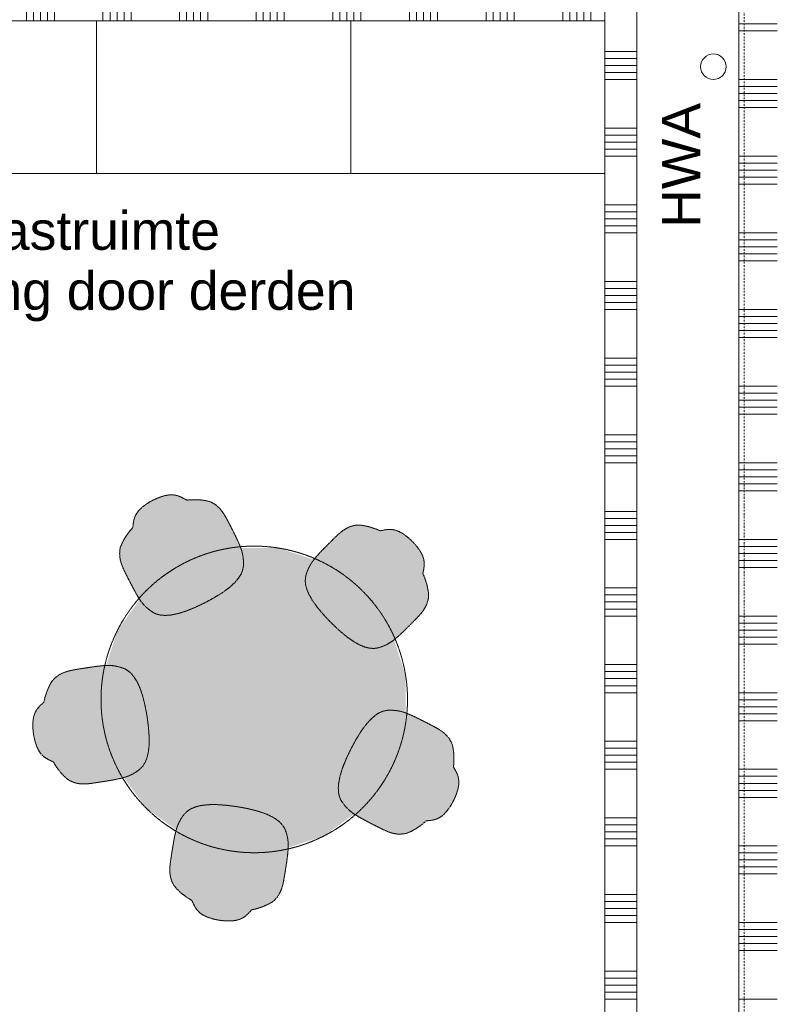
# Model space of a CAD drawing. Extents: x 0 to 92550, y 0 to 59400.
# Tile 13 of 94: x 25403 to 28342, y 24180 to 28034. Entities that reach past the tile are written whole.
import ezdxf
from ezdxf.xclip import XClip

# ---------------------------------------------------------------- set-up
doc = ezdxf.new("R2010")
doc.units = 0
doc.header["$MEASUREMENT"] = 0
doc.header["$XCLIPFRAME"] = 0
doc.linetypes.add('Streep-punt fijn', pattern=[1251.000023, 626.000023, -312.5, 0, -312.5])
doc.linetypes.add('Streeplijn fijn', pattern=[234.119993, 155.999994, -78.119999])
for name, color, linetype in [('ZZ 22 Binnenwand metal stud', 7, 'Continuous'), ('ZZ 34 Balustrades', 7, 'Continuous'), ('ZZ 43 Vloerafwerking algemeen', 7, 'Continuous'), ('ZZ 52 Hemelwaterafvoeren', 7, 'Continuous'), ('ZZ 72 Vaste inrichting', 7, 'Continuous'), ('ZZ A Stramien', 7, 'Continuous'), ('ZZ Info_tekst Algemeen', 7, 'Continuous'), ('ZZ Zone Gebruiksruimten', 7, 'Continuous')]:
    doc.layers.add(name, color=color, linetype=linetype)
doc.styles.add('GENERATED_STYLE_2', font='arial.ttf')

# ---------------------------------------------------------------- blocks, each defined once
blk = doc.blocks.new('*X44')
at = {"layer": 'ZZ 22 Binnenwand metal stud', "color": 7, "linetype": 'Continuous', "lineweight": 5, "ltscale": 0.01}
for p, q in [((27693.9, 27909.7), (27818.9, 27909.7)), ((27693.9, 27882.3), (27818.9, 27882.3)), ((27693.9, 27854.9), (27818.9, 27854.9)), ((27693.9, 27827.4), (27818.9, 27827.4)), ((27693.9, 27800), (27818.9, 27800)), ((27693.9, 27609.7), (27818.9, 27609.7)), ((27693.9, 27582.3), (27818.9, 27582.3)), ((27693.9, 27554.9), (27818.9, 27554.9)), ((27693.9, 27527.4), (27818.9, 27527.4)), ((27693.9, 27500), (27818.9, 27500)), ((27693.9, 27309.7), (27818.9, 27309.7)), ((27693.9, 27282.3), (27818.9, 27282.3)), ((27693.9, 27254.9), (27818.9, 27254.9)), ((27693.9, 27227.4), (27818.9, 27227.4)), ((27693.9, 27200), (27818.9, 27200)), ((27693.9, 27009.7), (27818.9, 27009.7)), ((27693.9, 26982.3), (27818.9, 26982.3)), ((27693.9, 26954.9), (27818.9, 26954.9)), ((27693.9, 26927.4), (27818.9, 26927.4)), ((27693.9, 26900), (27818.9, 26900)), ((27693.9, 26709.7), (27818.9, 26709.7)), ((27693.9, 26682.3), (27818.9, 26682.3)), ((27693.9, 26654.9), (27818.9, 26654.9)), ((27693.9, 26627.4), (27818.9, 26627.4)), ((27693.9, 26600), (27818.9, 26600)), ((27693.9, 26409.7), (27818.9, 26409.7)), ((27693.9, 26382.3), (27818.9, 26382.3)), ((27693.9, 26354.9), (27818.9, 26354.9)), ((27693.9, 26327.4), (27818.9, 26327.4)), ((27693.9, 26300), (27818.9, 26300)), ((27693.9, 26109.7), (27818.9, 26109.7)), ((27693.9, 26082.3), (27818.9, 26082.3)), ((27693.9, 26054.9), (27818.9, 26054.9)), ((27693.9, 26027.4), (27818.9, 26027.4)), ((27693.9, 26000), (27818.9, 26000)), ((27693.9, 25809.7), (27818.9, 25809.7)), ((27693.9, 25782.3), (27818.9, 25782.3)), ((27693.9, 25754.9), (27818.9, 25754.9)), ((27693.9, 25727.4), (27818.9, 25727.4)), ((27693.9, 25700), (27818.9, 25700)), ((27693.9, 25509.7), (27818.9, 25509.7)), ((27693.9, 25482.3), (27818.9, 25482.3)), ((27693.9, 25454.9), (27818.9, 25454.9)), ((27693.9, 25427.4), (27818.9, 25427.4)), ((27693.9, 25400), (27818.9, 25400)), ((27693.9, 25209.7), (27818.9, 25209.7)), ((27693.9, 25182.3), (27818.9, 25182.3)), ((27693.9, 25154.9), (27818.9, 25154.9)), ((27693.9, 25127.4), (27818.9, 25127.4)), ((27693.9, 25100), (27818.9, 25100)), ((27693.9, 24909.7), (27818.9, 24909.7)), ((27693.9, 24882.3), (27818.9, 24882.3)), ((27693.9, 24854.9), (27818.9, 24854.9)), ((27693.9, 24827.4), (27818.9, 24827.4)), ((27693.9, 24800), (27818.9, 24800)), ((27693.9, 24609.7), (27818.9, 24609.7)), ((27693.9, 24582.3), (27818.9, 24582.3)), ((27693.9, 24554.9), (27818.9, 24554.9)), ((27693.9, 24527.4), (27818.9, 24527.4)), ((27693.9, 24500), (27818.9, 24500)), ((27693.9, 24309.7), (27818.9, 24309.7)), ((27693.9, 24282.3), (27818.9, 24282.3)), ((27693.9, 24254.9), (27818.9, 24254.9)), ((27693.9, 24227.4), (27818.9, 24227.4)), ((27693.9, 24200), (27818.9, 24200))]:
    blk.add_line(p, q, dxfattribs=at)
blk = doc.blocks.new('*X89')
at = {"layer": 'ZZ 22 Binnenwand metal stud', "color": 7, "linetype": 'Continuous', "lineweight": 5, "ltscale": 0.01}
for p, q in [((23738.9, 28030), (23738.9, 28155)), ((23929.1, 28030), (23929.1, 28155)), ((23956.6, 28030), (23956.6, 28155)), ((23984, 28030), (23984, 28155)), ((24011.4, 28030), (24011.4, 28155)), ((24038.9, 28030), (24038.9, 28155)), ((24229.1, 28030), (24229.1, 28155)), ((24256.6, 28030), (24256.6, 28155)), ((24284, 28030), (24284, 28155)), ((24311.4, 28030), (24311.4, 28155)), ((24338.9, 28030), (24338.9, 28155)), ((24529.1, 28030), (24529.1, 28155)), ((24556.6, 28030), (24556.6, 28155)), ((24584, 28030), (24584, 28155)), ((24611.4, 28030), (24611.4, 28155)), ((24638.9, 28030), (24638.9, 28155)), ((24829.1, 28030), (24829.1, 28155)), ((24856.6, 28030), (24856.6, 28155)), ((24884, 28030), (24884, 28155)), ((24911.4, 28030), (24911.4, 28155)), ((24938.9, 28030), (24938.9, 28155)), ((25129.1, 28030), (25129.1, 28155)), ((25156.6, 28030), (25156.6, 28155)), ((25184, 28030), (25184, 28155)), ((25211.4, 28030), (25211.4, 28155)), ((25238.9, 28030), (25238.9, 28155)), ((25429.1, 28030), (25429.1, 28155)), ((25456.6, 28030), (25456.6, 28155)), ((25484, 28030), (25484, 28155)), ((25511.4, 28030), (25511.4, 28155)), ((25538.9, 28030), (25538.9, 28155)), ((25729.1, 28030), (25729.1, 28155)), ((25756.6, 28030), (25756.6, 28155)), ((25784, 28030), (25784, 28155)), ((25811.4, 28030), (25811.4, 28155)), ((25838.9, 28030), (25838.9, 28155)), ((26029.1, 28030), (26029.1, 28155)), ((26056.6, 28030), (26056.6, 28155)), ((26084, 28030), (26084, 28155)), ((26111.4, 28030), (26111.4, 28155)), ((26138.9, 28030), (26138.9, 28155)), ((26329.1, 28030), (26329.1, 28155)), ((26356.6, 28030), (26356.6, 28155)), ((26384, 28030), (26384, 28155)), ((26411.4, 28030), (26411.4, 28155)), ((26438.9, 28030), (26438.9, 28155)), ((26629.1, 28030), (26629.1, 28155)), ((26656.6, 28030), (26656.6, 28155)), ((26684, 28030), (26684, 28155)), ((26711.4, 28030), (26711.4, 28155)), ((26738.9, 28030), (26738.9, 28155)), ((26929.1, 28030), (26929.1, 28155)), ((26956.6, 28030), (26956.6, 28155)), ((26984, 28030), (26984, 28155)), ((27011.4, 28030), (27011.4, 28155)), ((27038.9, 28030), (27038.9, 28155)), ((27229.1, 28030), (27229.1, 28155)), ((27256.6, 28030), (27256.6, 28155)), ((27284, 28030), (27284, 28155)), ((27311.4, 28030), (27311.4, 28155)), ((27338.9, 28030), (27338.9, 28155)), ((27529.1, 28030), (27529.1, 28155)), ((27556.6, 28030), (27556.6, 28155)), ((27584, 28030), (27584, 28155)), ((27611.4, 28030), (27611.4, 28155)), ((27638.9, 28030), (27638.9, 28155))]:
    blk.add_line(p, q, dxfattribs=at)
blk = doc.blocks.new('*X95')
at = {"layer": 'ZZ 22 Binnenwand metal stud', "color": 7, "linetype": 'Continuous', "lineweight": 5, "ltscale": 0.01}
for p, q in [((28368.9, 28017.7), (28218.9, 28017.7)), ((28368.9, 27990.3), (28218.9, 27990.3)), ((28368.9, 27800), (28218.9, 27800)), ((28368.9, 27772.6), (28218.9, 27772.6)), ((28368.9, 27745.1), (28218.9, 27745.1)), ((28368.9, 27717.7), (28218.9, 27717.7)), ((28368.9, 27690.3), (28218.9, 27690.3)), ((28368.9, 27500), (28218.9, 27500)), ((28368.9, 27472.6), (28218.9, 27472.6)), ((28368.9, 27445.1), (28218.9, 27445.1)), ((28368.9, 27417.7), (28218.9, 27417.7)), ((28368.9, 27390.3), (28218.9, 27390.3)), ((28368.9, 27200), (28218.9, 27200)), ((28368.9, 27172.6), (28218.9, 27172.6)), ((28368.9, 27145.1), (28218.9, 27145.1)), ((28368.9, 27117.7), (28218.9, 27117.7)), ((28368.9, 27090.3), (28218.9, 27090.3)), ((28368.9, 26900), (28218.9, 26900)), ((28368.9, 26872.6), (28218.9, 26872.6)), ((28368.9, 26845.1), (28218.9, 26845.1)), ((28368.9, 26817.7), (28218.9, 26817.7)), ((28368.9, 26790.3), (28218.9, 26790.3)), ((28368.9, 26600), (28218.9, 26600)), ((28368.9, 26572.6), (28218.9, 26572.6)), ((28368.9, 26545.1), (28218.9, 26545.1)), ((28368.9, 26517.7), (28218.9, 26517.7)), ((28368.9, 26490.3), (28218.9, 26490.3)), ((28368.9, 26300), (28218.9, 26300)), ((28368.9, 26272.6), (28218.9, 26272.6)), ((28368.9, 26245.1), (28218.9, 26245.1)), ((28368.9, 26217.7), (28218.9, 26217.7)), ((28368.9, 26190.3), (28218.9, 26190.3)), ((28368.9, 26000), (28218.9, 26000)), ((28368.9, 25972.6), (28218.9, 25972.6)), ((28368.9, 25945.1), (28218.9, 25945.1)), ((28368.9, 25917.7), (28218.9, 25917.7)), ((28368.9, 25890.3), (28218.9, 25890.3)), ((28368.9, 25700), (28218.9, 25700)), ((28368.9, 25672.6), (28218.9, 25672.6)), ((28368.9, 25645.1), (28218.9, 25645.1)), ((28368.9, 25617.7), (28218.9, 25617.7)), ((28368.9, 25590.3), (28218.9, 25590.3)), ((28368.9, 25400), (28218.9, 25400)), ((28368.9, 25372.6), (28218.9, 25372.6)), ((28368.9, 25345.1), (28218.9, 25345.1)), ((28368.9, 25317.7), (28218.9, 25317.7)), ((28368.9, 25290.3), (28218.9, 25290.3)), ((28368.9, 25100), (28218.9, 25100)), ((28368.9, 25072.6), (28218.9, 25072.6)), ((28368.9, 25045.1), (28218.9, 25045.1)), ((28368.9, 25017.7), (28218.9, 25017.7)), ((28368.9, 24990.3), (28218.9, 24990.3)), ((28368.9, 24800), (28218.9, 24800)), ((28368.9, 24772.6), (28218.9, 24772.6)), ((28368.9, 24745.1), (28218.9, 24745.1)), ((28368.9, 24717.7), (28218.9, 24717.7)), ((28368.9, 24690.3), (28218.9, 24690.3)), ((28368.9, 24500), (28218.9, 24500)), ((28368.9, 24472.6), (28218.9, 24472.6)), ((28368.9, 24445.1), (28218.9, 24445.1)), ((28368.9, 24417.7), (28218.9, 24417.7)), ((28368.9, 24390.3), (28218.9, 24390.3)), ((28368.9, 24200), (28218.9, 24200))]:
    blk.add_line(p, q, dxfattribs=at)
blk = doc.blocks.new('Drawing_1_1', base_point=(5738.9, 6500))
at = {"layer": 'ZZ 72 Vaste inrichting', "linetype": 'Continuous', "lineweight": 0, "true_color": 0xffffff}
for points in [[(26248.7, 26011.4), (26238.4, 26031.8), (26228.5, 26051.4), (26219.5, 26069), (26211.1, 26084.8), (26202.9, 26098.6), (26194.7, 26110.6), (26186.1, 26120.8), (26177.5, 26129.2), (26168.9, 26136), (26160.7, 26141), (26155.7, 26143.8), (26148.5, 26147.4), (26141.3, 26149.2), (26129.9, 26152), (26112.3, 26154.2), (26105.3, 26155), (26082.4, 26155.4), (26075.2, 26155.2), (26066.3, 26154.4), (26056.9, 26153.8), (26051.3, 26156.6), (26040.9, 26162.4), (26030.3, 26167.8), (26018.1, 26172), (26004.1, 26174.2), (25987.5, 26174), (25968.1, 26170.4), (25946.5, 26163.2), (25924, 26153.2), (25902.9, 26141), (25884.3, 26127.8), (25870.1, 26114.2), (25860.1, 26100.8), (25853.7, 26088), (25849.9, 26076), (25847.8, 26064.2), (25846.4, 26052.2), (25845.7, 26046.2), (25839.5, 26038.8), (25833.5, 26032.2), (25829.3, 26026.2), (25816.1, 26007.6), (25812.6, 26001.6), (25804.1, 25986), (25799.4, 25975.2), (25796.9, 25968.2), (25795.5, 25960.4), (25794.9, 25954.6), (25794.3, 25945), (25794.5, 25934.2), (25796.3, 25922.2), (25799.4, 25909.2), (25804.2, 25895.6), (25810.7, 25880.8), (25818.5, 25864.8), (25827.5, 25847.2), (25837.5, 25827.6), (25848.1, 25807.4), (25858.6, 25788), (25869.1, 25770.6), (25878.5, 25756.6), (25887.6, 25745.4), (25896.7, 25736), (25906.1, 25727.6), (25916.1, 25719.8), (25927.3, 25712.8), (25939.9, 25707.2), (25954.9, 25703.6), (25973.1, 25702.4), (25995.1, 25704), (26021.7, 25709.4), (26053.4, 25719), (26089.9, 25733.8), (26128.4, 25752.2), (26165.8, 25772.6), (26199.3, 25793.4), (26225.9, 25813.2), (26245.9, 25831.8), (26260.1, 25848.6), (26269.7, 25864), (26275.5, 25878.2), (26278.4, 25891.8), (26279.5, 25904.8), (26278.9, 25917.6), (26277.7, 25930), (26275.5, 25943), (26271.7, 25957), (26266.1, 25972.8), (26258.1, 25991.4)], [(26905.7, 25639.8), (26921.9, 25655.8), (26937.5, 25671.4), (26951.3, 25685.4), (26963.7, 25698.2), (26974.5, 25710.2), (26983.3, 25721.6), (26990.3, 25733), (26995.7, 25744), (26999.3, 25754.2), (27001.7, 25763.4), (27002.9, 25769.2), (27003.9, 25777), (27003.5, 25784.4), (27002.7, 25796.2), (26999.3, 25813.6), (26997.9, 25820.4), (26991.1, 25842.2), (26988.9, 25849.2), (26985.3, 25857.4), (26981.7, 25866.2), (26982.7, 25872.4), (26985.1, 25884), (26986.7, 25895.8), (26987.1, 25908.6), (26984.8, 25922.6), (26979.5, 25938.4), (26970.3, 25955.6), (26956.7, 25974), (26940.1, 25992.2), (26921.9, 26008.8), (26903.5, 26022.4), (26886.3, 26031.6), (26870.5, 26037), (26856.5, 26039.2), (26843.7, 26039), (26831.9, 26037.2), (26820.3, 26034.8), (26814.1, 26033.8), (26805.3, 26037.4), (26797.1, 26041), (26790.1, 26043.2), (26768.3, 26050), (26761.5, 26051.4), (26744.1, 26054.8), (26732.3, 26055.6), (26724.8, 26056), (26717.1, 26055), (26711.3, 26053.8), (26702.1, 26051.6), (26691.9, 26047.8), (26680.9, 26042.4), (26669.5, 26035.4), (26658.1, 26026.6), (26646.1, 26015.8), (26633.3, 26003.6), (26619.3, 25989.6), (26603.7, 25974), (26587.7, 25957.8), (26572.4, 25941.6), (26559.3, 25926.4), (26548.9, 25913), (26541, 25900.8), (26534.9, 25889.4), (26529.9, 25877.8), (26525.5, 25865.8), (26522.3, 25853.2), (26520.9, 25839.4), (26522.1, 25824), (26526.5, 25806.4), (26534.9, 25786), (26548.1, 25762.2), (26567.3, 25735.2), (26592.5, 25705), (26621.9, 25674), (26652.9, 25644.6), (26683.1, 25619.4), (26710.1, 25600.2), (26733.9, 25587), (26754.3, 25578.6), (26771.9, 25574.4), (26787.3, 25573), (26800.9, 25574.4), (26813.7, 25577.6), (26825.7, 25582), (26837.3, 25587), (26848.7, 25593.2), (26860.9, 25601), (26874.3, 25611.4), (26889.5, 25624.6)], [(26745.7, 24949.2), (26855.9, 25101.2), (26913.9, 25279.6), (26913.9, 25467.4), (26855.9, 25645.8), (26745.7, 25797.8), (26593.7, 25908.2), (26415.3, 25966.2), (26227.4, 25966.2), (26048.9, 25908.2), (25897.1, 25797.8), (25786.7, 25645.8), (25728.7, 25467.4), (25728.7, 25279.6), (25786.7, 25101.2), (25897.1, 24949.2), (26048.9, 24838.8), (26227.4, 24780.8), (26415.3, 24780.8), (26593.7, 24838.8)], [(25692.1, 25501.4), (25669.7, 25498), (25647.9, 25494.6), (25628.3, 25491.6), (25610.9, 25488.4), (25595.1, 25485), (25581.3, 25480.8), (25568.9, 25475.8), (25558.1, 25470.2), (25549.1, 25464), (25541.9, 25458), (25537.5, 25454), (25532.1, 25448.2), (25527.9, 25442), (25521.7, 25432), (25514.3, 25416), (25511.2, 25409.6), (25504, 25388), (25501.9, 25381), (25499.9, 25372.2), (25497.7, 25363), (25493.1, 25358.6), (25484.3, 25350.6), (25476.1, 25342), (25468.3, 25331.8), (25461.9, 25319.2), (25456.8, 25303.2), (25454.3, 25283.8), (25454.4, 25261), (25457.1, 25236.6), (25462.1, 25212.6), (25468.9, 25190.8), (25477.4, 25173.2), (25487, 25159.4), (25497.3, 25149.4), (25507.6, 25142.2), (25518.3, 25136.6), (25529.1, 25131.8), (25534.7, 25129), (25539.7, 25120.8), (25544.3, 25113.2), (25548.5, 25107.2), (25562, 25089), (25566.8, 25083.8), (25579, 25070.8), (25587.9, 25063.2), (25593.7, 25058.6), (25600.7, 25054.8), (25606.1, 25052.4), (25614.9, 25048.8), (25625.3, 25045.8), (25637.3, 25043.6), (25650.7, 25042.6), (25665.1, 25043), (25681.1, 25044.6), (25698.7, 25047.2), (25718.3, 25050.2), (25740.1, 25053.6), (25762.5, 25057.4), (25784.3, 25061.6), (25803.9, 25066), (25820.1, 25070.8), (25833.7, 25076), (25845.5, 25081.6), (25856.3, 25088), (25866.8, 25095.2), (25876.9, 25103.6), (25886.1, 25114), (25894.1, 25127), (25900.8, 25143.8), (25906.3, 25165.2), (25909.5, 25192.4), (25909.9, 25225.4), (25907.1, 25264.8), (25901.7, 25307), (25893.9, 25349), (25884.3, 25387.2), (25873.7, 25418.6), (25862.3, 25443.4), (25850.5, 25462), (25838.9, 25475.8), (25827, 25485.8), (25815.3, 25493), (25803.1, 25497.8), (25790.6, 25501.2), (25778.5, 25504), (25765.7, 25505.8), (25751.1, 25506.6), (25734.3, 25506.2), (25714.1, 25504.2)], [(26755.3, 24900.2), (26775.5, 24889.6), (26795.1, 24879.6), (26812.7, 24870.6), (26828.7, 24863), (26843.3, 24856.4), (26857.1, 24851.6), (26870.1, 24848.4), (26882.1, 24846.8), (26892.9, 24846.4), (26902.5, 24847), (26908.3, 24847.6), (26916.1, 24849), (26923.1, 24851.8), (26933.9, 24856.2), (26949.4, 24864.8), (26955.4, 24868.2), (26974.1, 24881.4), (26980.1, 24885.8), (26986.7, 24891.6), (26994.1, 24897.8), (27000.1, 24898.8), (27012.1, 24900), (27023.9, 24902), (27035.9, 24905.8), (27048.6, 24912.2), (27062.1, 24922.2), (27075.5, 24936.4), (27088.9, 24955), (27101.1, 24976.2), (27111.1, 24998.6), (27118.3, 25020.4), (27121.9, 25039.6), (27122.1, 25056.2), (27119.9, 25070.4), (27115.7, 25082.4), (27110.2, 25093), (27104.5, 25103.4), (27101.7, 25109), (27102.3, 25118.4), (27103, 25127.4), (27103.3, 25134.6), (27102.9, 25157.4), (27102.1, 25164.4), (27099.9, 25182.2), (27097, 25193.4), (27095.3, 25200.6), (27091.7, 25207.8), (27088.9, 25212.8), (27083.9, 25221), (27077.1, 25229.6), (27068.7, 25238.2), (27058.5, 25246.8), (27046.5, 25255), (27032.7, 25263.2), (27016.9, 25271.6), (26999.3, 25280.6), (26979.6, 25290.6), (26959.3, 25300.8), (26939.3, 25310.2), (26920.7, 25318.2), (26904.9, 25323.8), (26890.9, 25327.6), (26877.9, 25329.8), (26865.5, 25331), (26852.6, 25331.6), (26839.4, 25330.6), (26826, 25327.6), (26811.9, 25321.8), (26796.5, 25312.2), (26779.7, 25298), (26761.1, 25278), (26741.3, 25251.4), (26720.5, 25218), (26700.1, 25180.6), (26681.7, 25142), (26666.9, 25105.6), (26657.1, 25074), (26651.8, 25047.2), (26650.3, 25025.2), (26651.5, 25007), (26655.1, 24992.2), (26660.7, 24979.4), (26667.6, 24968.4), (26675.5, 24958.2), (26683.9, 24949), (26693.3, 24939.8), (26704.5, 24930.6), (26718.4, 24921.2), (26735.7, 24910.8)], [(26005.3, 24814.6), (26001.5, 24792.2), (25998.1, 24770.4), (25995, 24750.8), (25992.5, 24733.2), (25990.9, 24717.2), (25990.5, 24702.8), (25991.4, 24689.4), (25993.7, 24677.4), (25996.7, 24667), (26000.3, 24658.2), (26002.7, 24652.8), (26006.5, 24645.8), (26011.1, 24640), (26018.7, 24631.2), (26031.7, 24619), (26036.9, 24614.2), (26055.1, 24600.6), (26061.1, 24596.4), (26068.7, 24591.8), (26076.9, 24586.8), (26079.5, 24581.2), (26084.4, 24570.4), (26090.1, 24559.8), (26097.3, 24549.4), (26107.3, 24539.2), (26121.1, 24529.6), (26138.7, 24521.2), (26160.5, 24514.2), (26184.5, 24509.2), (26208.9, 24506.6), (26231.7, 24506.4), (26251.1, 24509), (26267.1, 24514), (26279.7, 24520.4), (26289.9, 24528.2), (26298.5, 24536.6), (26306.5, 24545.2), (26310.9, 24549.8), (26320.1, 24552), (26328.8, 24554), (26335.9, 24556.2), (26357.5, 24563.4), (26363.7, 24566.4), (26379.9, 24574), (26389.9, 24580), (26396.1, 24584.2), (26401.9, 24589.6), (26405.7, 24594), (26411.9, 24601.2), (26417.9, 24610.2), (26423.7, 24621), (26428.7, 24633.4), (26432.8, 24647.2), (26436.3, 24663), (26439.3, 24680.6), (26442.5, 24700), (26445.9, 24721.8), (26449.3, 24744.2), (26452.1, 24766.2), (26453.9, 24786.4), (26454.5, 24803.2), (26453.7, 24817.8), (26451.9, 24830.8), (26449.1, 24843), (26445.7, 24855.2), (26440.7, 24867.4), (26433.7, 24879.2), (26423.7, 24891), (26409.8, 24902.8), (26391.1, 24914.4), (26366.3, 24925.8), (26335.1, 24936.4), (26296.9, 24946), (26254.9, 24953.8), (26212.7, 24959.2), (26173.3, 24962), (26140.3, 24961.6), (26113.1, 24958.4), (26091.7, 24953.2), (26074.8, 24946.2), (26061.7, 24938.2), (26051.5, 24929), (26043.1, 24919), (26035.9, 24908.4), (26029.5, 24897.6), (26023.9, 24885.8), (26018.7, 24872.4), (26013.9, 24856.2), (26009.3, 24836.4)]]:
    blk.add_hatch(color=7, dxfattribs=at).paths.add_polyline_path(points)
at = {"layer": 'ZZ 22 Binnenwand metal stud', "color": 7, "linetype": 'Continuous', "lineweight": 15, "ltscale": 0.01, "flags": 128}
for points in [[(27818.9, 12563), (27818.9, 28555)], [(28218.9, 28555), (28218.9, 11578)], [(23713.9, 28030), (27693.9, 28030)], [(27693.9, 28030), (27693.9, 12563)]]:
    blk.add_lwpolyline(points, dxfattribs=at)
at = {"layer": 'ZZ 43 Vloerafwerking algemeen', "color": 7, "linetype": 'Continuous', "lineweight": 15, "ltscale": 0.01, "flags": 128}
blk.add_lwpolyline([(22126.9, 36578), (22126.9, 24038.8), (20876.3, 23224.5), (22135.8, 21290.3), (22189.5, 21325.2), (22289.9, 21171), (22236.2, 21136.1), (25341.7, 16367.1), (25395.4, 16402), (25495.8, 16247.8), (25442.1, 16212.9), (27693.9, 12755), (27693.9, 28680), (28218.9, 28680), (28218.9, 38313)], dxfattribs=at)
at = {"layer": 'ZZ 52 Hemelwaterafvoeren', "color": 7, "linetype": 'Continuous', "lineweight": 9, "ltscale": 0.01, "flags": 128}
blk.add_lwpolyline([(28118.9, 27900, 1), (28118.9, 27800, 1)], format="xyb", close=True, dxfattribs=at)
at = {"layer": 'ZZ 72 Vaste inrichting', "color": 174, "linetype": 'Streeplijn fijn', "lineweight": 5, "ltscale": 0.01, "true_color": 0x0000aa}
for p, q in [((25703.9, 27432), (25703.9, 28030)), ((26698.9, 27432), (26698.9, 28030)), ((23713.9, 27432), (27693.9, 27432))]:
    blk.add_line(p, q, dxfattribs=at)
at = {"layer": 'ZZ 72 Vaste inrichting', "color": 174, "linetype": 'Streeplijn fijn', "lineweight": 5, "ltscale": 0.01, "true_color": 0x0000aa, "flags": 128}
for points in [[(25946.5, 26163.2), (25968.1, 26170.4)], [(25968.1, 26170.4), (25987.5, 26174)], [(25987.5, 26174), (26004.1, 26174.2)], [(26004.1, 26174.2), (26018, 26172)], [(26018.1, 26172), (26030.3, 26167.8)], [(26030.3, 26167.8), (26040.9, 26162.4)], [(25884.3, 26127.8), (25902.9, 26141)], [(25902.9, 26141), (25924, 26153.2)], [(25924.1, 26153.2), (25946.4, 26163.2)], [(26040.9, 26162.4), (26051.2, 26156.6)], [(26051.3, 26156.6), (26056.8, 26153.8)], [(26056.9, 26153.8), (26066.3, 26154.4)], [(26066.3, 26154.4), (26075.3, 26155.2)], [(26075.3, 26155.2), (26082.5, 26155.4)], [(26082.5, 26155.4), (26105.3, 26155)], [(26105.3, 26155), (26112.3, 26154.2)], [(26112.3, 26154.2), (26129.8, 26152)], [(26129.9, 26152), (26141.3, 26149.2)], [(26141.3, 26149.2), (26148.5, 26147.4)], [(26148.5, 26147.4), (26155.7, 26143.8)], [(26155.7, 26143.8), (26160.7, 26141)], [(26160.7, 26141), (26168.9, 26136)], [(26168.9, 26136), (26177.5, 26129.2)], [(26177.5, 26129.2), (26186.1, 26120.8)], [(25853.7, 26088), (25860.1, 26100.8)], [(25860.1, 26100.8), (25870.1, 26114.2)], [(25870.1, 26114.2), (25884.3, 26127.8)], [(26186.1, 26120.8), (26194.7, 26110.6)], [(26194.7, 26110.6), (26202.9, 26098.6)], [(26202.9, 26098.6), (26211.1, 26084.8)], [(25845.7, 26046.2), (25846.5, 26052.2)], [(25846.5, 26052.2), (25847.9, 26064.2)], [(25847.9, 26064.2), (25849.9, 26076)], [(25849.9, 26076), (25853.7, 26088)], [(26211.1, 26084.8), (26219.5, 26069)], [(26219.5, 26069), (26228.5, 26051.4)], [(26228.5, 26051.4), (26238.5, 26031.8)], [(26691.9, 26047.8), (26702.1, 26051.6)], [(26702.1, 26051.6), (26711.3, 26053.8)], [(26711.3, 26053.8), (26717.1, 26055)], [(26717.1, 26055), (26724.9, 26056)], [(26724.9, 26056), (26732.3, 26055.6)], [(26732.3, 26055.6), (26744.1, 26054.8)], [(26744.1, 26054.8), (26761.5, 26051.4)], [(26761.5, 26051.4), (26768.3, 26050)], [(25816.1, 26007.6), (25829.3, 26026.2)], [(25829.3, 26026.2), (25833.5, 26032.2)], [(25833.5, 26032.2), (25839.5, 26038.8)], [(25839.5, 26038.8), (25845.7, 26046.2)], [(26238.5, 26031.8), (26248.7, 26011.4)], [(26633.3, 26003.6), (26646, 26015.8)], [(26646.1, 26015.8), (26658.1, 26026.6)], [(26658.1, 26026.6), (26669.5, 26035.4)], [(26669.5, 26035.4), (26680.9, 26042.4)], [(26680.9, 26042.4), (26691.9, 26047.8)], [(26768.3, 26050), (26790.1, 26043.2)], [(26790.1, 26043.2), (26797.1, 26041)], [(26797.1, 26041), (26805.3, 26037.4)], [(26805.3, 26037.4), (26814.1, 26033.8)], [(26814.1, 26033.8), (26820.3, 26034.8)], [(26820.3, 26034.8), (26831.9, 26037.2)], [(26831.9, 26037.2), (26843.7, 26039)], [(26843.7, 26039), (26856.4, 26039.2)], [(26856.5, 26039.2), (26870.4, 26037)], [(26870.5, 26037), (26886.3, 26031.6)], [(26886.3, 26031.6), (26903.5, 26022.4)], [(26903.5, 26022.4), (26921.9, 26008.8)], [(25796.9, 25968.2), (25799.5, 25975.2)], [(25799.5, 25975.2), (25804.1, 25986)], [(25804.1, 25986), (25812.7, 26001.6)], [(25812.7, 26001.6), (25816.1, 26007.6)], [(26248.7, 26011.4), (26258.1, 25991.4)], [(26258.1, 25991.4), (26266.1, 25972.8)], [(26603.7, 25974), (26619.3, 25989.6)], [(26619.3, 25989.6), (26633.3, 26003.6)], [(26921.9, 26008.8), (26940.1, 25992.2)], [(26940.1, 25992.2), (26956.7, 25974)], [(25794.3, 25945), (25794.8, 25954.6)], [(25794.5, 25934.2), (25794.3, 25945)], [(25794.9, 25954.6), (25795.5, 25960.4)], [(25795.5, 25960.4), (25796.9, 25968.2)], [(26266.1, 25972.8), (26271.6, 25957)], [(26271.7, 25957), (26275.5, 25943)], [(26275.5, 25943), (26277.7, 25930)], [(26559.3, 25926.4), (26572.5, 25941.6)], [(26572.5, 25941.6), (26587.6, 25957.8)], [(26587.7, 25957.8), (26603.7, 25974)], [(26956.7, 25974), (26970.3, 25955.6)], [(26970.3, 25955.6), (26979.4, 25938.4)], [(26979.5, 25938.4), (26984.9, 25922.6)], [(25796.3, 25922.2), (25794.4, 25934.2)], [(25799.5, 25909.2), (25796.3, 25922.2)], [(25804.3, 25895.6), (25799.5, 25909.2)], [(26277.7, 25930), (26278.9, 25917.6)], [(26279.5, 25904.8), (26278.5, 25891.8)], [(26278.9, 25917.6), (26279.5, 25904.8)], [(26534.9, 25889.4), (26541.1, 25900.8)], [(26541.1, 25900.8), (26548.9, 25913)], [(26548.9, 25913), (26559.2, 25926.4)], [(26984.9, 25922.6), (26987.1, 25908.6)], [(26987.1, 25908.6), (26986.6, 25895.8)], [(25810.7, 25880.8), (25804.3, 25895.6)], [(25818.5, 25864.8), (25810.6, 25880.8)], [(25827.5, 25847.2), (25818.4, 25864.8)], [(26269.7, 25864), (26260.1, 25848.6)], [(26275.5, 25878.2), (26269.7, 25864)], [(26278.5, 25891.8), (26275.4, 25878.2)], [(26522.3, 25853.2), (26525.4, 25865.8)], [(26525.5, 25865.8), (26529.9, 25877.8)], [(26529.9, 25877.8), (26534.9, 25889.4)], [(26982.7, 25872.4), (26981.7, 25866.2)], [(26981.7, 25866.2), (26985.3, 25857.4)], [(26985.1, 25884), (26982.7, 25872.4)], [(26986.7, 25895.8), (26985.1, 25884)], [(25837.5, 25827.6), (25827.5, 25847.2)], [(25848.1, 25807.4), (25837.5, 25827.6)], [(26245.9, 25831.8), (26225.9, 25813.2)], [(26260.1, 25848.6), (26245.9, 25831.8)], [(26520.9, 25839.4), (26522.3, 25853.2)], [(26522.1, 25824), (26520.9, 25839.4)], [(26526.5, 25806.4), (26522.1, 25824)], [(26985.3, 25857.4), (26988.9, 25849.2)], [(26988.9, 25849.2), (26991.1, 25842.2)], [(26991.1, 25842.2), (26997.8, 25820.4)], [(26997.9, 25820.4), (26999.3, 25813.6)], [(25858.7, 25788), (25848.1, 25807.4)], [(25869.1, 25770.6), (25858.7, 25788)], [(26199.3, 25793.4), (26165.9, 25772.6)], [(26225.9, 25813.2), (26199.3, 25793.4)], [(26534.9, 25786), (26526.5, 25806.4)], [(26548.1, 25762.2), (26534.9, 25786)], [(26999.3, 25813.6), (27002.7, 25796.2)], [(27002.7, 25796.2), (27003.5, 25784.4)], [(27003.5, 25784.4), (27003.9, 25777)], [(25878.5, 25756.6), (25869.1, 25770.6)], [(25887.7, 25745.4), (25878.5, 25756.6)], [(25896.7, 25736), (25887.6, 25745.4)], [(26128.5, 25752.2), (26089.9, 25733.8)], [(26165.9, 25772.6), (26128.5, 25752.2)], [(26567.3, 25735.2), (26548.1, 25762.2)], [(26995.7, 25744), (26990.2, 25733)], [(26999.3, 25754.2), (26995.7, 25744)], [(27001.7, 25763.4), (26999.3, 25754.2)], [(27002.9, 25769.2), (27001.7, 25763.4)], [(27003.9, 25777), (27002.9, 25769.2)], [(25906.1, 25727.6), (25896.7, 25736)], [(25916.1, 25719.8), (25906.1, 25727.6)], [(25927.3, 25712.8), (25916.1, 25719.8)], [(25939.9, 25707.2), (25927.2, 25712.8)], [(25954.9, 25703.6), (25939.8, 25707.2)], [(26021.7, 25709.4), (25995.1, 25704)], [(26053.5, 25719), (26021.7, 25709.4)], [(26089.9, 25733.8), (26053.5, 25719)], [(26592.5, 25705), (26567.3, 25735.2)], [(26621.9, 25674), (26592.5, 25705)], [(26974.5, 25710.2), (26963.7, 25698.2)], [(26983.3, 25721.6), (26974.5, 25710.2)], [(26990.3, 25733), (26983.3, 25721.6)], [(25973.1, 25702.4), (25954.9, 25703.6)], [(25995.1, 25704), (25973.1, 25702.4)], [(26652.9, 25644.6), (26621.9, 25674)], [(26937.5, 25671.4), (26921.9, 25655.8)], [(26951.3, 25685.4), (26937.5, 25671.4)], [(26963.7, 25698.2), (26951.3, 25685.4)], [(26683.1, 25619.4), (26652.9, 25644.6)], [(26905.7, 25639.8), (26889.5, 25624.6)], [(26921.9, 25655.8), (26905.7, 25639.8)], [(26710.1, 25600.2), (26683.1, 25619.4)], [(26733.9, 25587), (26710.1, 25600.2)], [(26848.7, 25593.2), (26837.2, 25587)], [(26860.9, 25601), (26848.7, 25593.2)], [(26874.3, 25611.4), (26860.9, 25601)], [(26889.5, 25624.6), (26874.3, 25611.4)], [(26754.3, 25578.6), (26733.9, 25587)], [(26771.9, 25574.4), (26754.3, 25578.6)], [(26787.3, 25573), (26771.9, 25574.4)], [(26800.9, 25574.4), (26787.3, 25573)], [(26813.7, 25577.6), (26800.9, 25574.4)], [(26825.7, 25582), (26813.7, 25577.6)], [(26837.3, 25587), (26825.7, 25582)], [(25558.1, 25470.2), (25568.9, 25475.8)], [(25568.9, 25475.8), (25581.3, 25480.8)], [(25581.3, 25480.8), (25595.1, 25485)], [(25595.1, 25485), (25610.9, 25488.4)], [(25610.9, 25488.4), (25628.3, 25491.6)], [(25628.3, 25491.6), (25647.9, 25494.6)], [(25647.9, 25494.6), (25669.7, 25498)], [(25669.7, 25498), (25692, 25501.4)], [(25692.1, 25501.4), (25714.1, 25504.2)], [(25714.1, 25504.2), (25734.3, 25506.2)], [(25734.3, 25506.2), (25751.1, 25506.6)], [(25751.1, 25506.6), (25765.7, 25505.8)], [(25765.7, 25505.8), (25778.4, 25504)], [(25778.5, 25504), (25790.7, 25501.2)], [(25790.7, 25501.2), (25803.1, 25497.8)], [(25803.1, 25497.8), (25815.3, 25493)], [(25815.3, 25493), (25827.1, 25485.8)], [(25827.1, 25485.8), (25838.9, 25475.8)], [(25838.9, 25475.8), (25850.4, 25462)], [(25521.7, 25432), (25527.9, 25442)], [(25527.9, 25442), (25532.1, 25448.2)], [(25532.1, 25448.2), (25537.5, 25454)], [(25537.5, 25454), (25541.8, 25458)], [(25541.9, 25458), (25549.1, 25464)], [(25549.1, 25464), (25558.1, 25470.2)], [(25850.5, 25462), (25862.3, 25443.4)], [(25862.3, 25443.4), (25873.7, 25418.6)], [(25504.1, 25388), (25511.3, 25409.6)], [(25511.3, 25409.6), (25514.3, 25416)], [(25514.3, 25416), (25521.7, 25432)], [(25873.7, 25418.6), (25884.3, 25387.2)], [(25484.3, 25350.6), (25493.1, 25358.6)], [(25493.1, 25358.6), (25497.7, 25363)], [(25497.7, 25363), (25499.9, 25372.2)], [(25499.9, 25372.2), (25501.9, 25381)], [(25501.9, 25381), (25504.1, 25388)], [(25884.3, 25387.2), (25893.9, 25349)], [(25456.9, 25303.2), (25461.9, 25319.2)], [(25461.9, 25319.2), (25468.3, 25331.8)], [(25468.3, 25331.8), (25476.1, 25342)], [(25476.1, 25342), (25484.3, 25350.6)], [(25893.9, 25349), (25901.7, 25307)], [(26796.5, 25312.2), (26811.9, 25321.8)], [(26811.9, 25321.8), (26826.1, 25327.6)], [(26826.1, 25327.6), (26839.5, 25330.6)], [(26839.5, 25330.6), (26852.7, 25331.6)], [(26852.7, 25331.6), (26865.4, 25331)], [(26865.5, 25331), (26877.9, 25329.8)], [(26877.9, 25329.8), (26890.9, 25327.6)], [(26890.9, 25327.6), (26904.8, 25323.8)], [(26904.9, 25323.8), (26920.7, 25318.2)], [(25454.3, 25283.8), (25456.9, 25303.2)], [(25454.5, 25261), (25454.3, 25283.8)], [(25901.7, 25307), (25907.1, 25264.8)], [(26761.1, 25278), (26779.7, 25298)], [(26779.7, 25298), (26796.5, 25312.2)], [(26920.7, 25318.2), (26939.3, 25310.2)], [(26939.3, 25310.2), (26959.2, 25300.8)], [(26959.3, 25300.8), (26979.7, 25290.6)], [(26979.7, 25290.6), (26999.3, 25280.6)], [(26999.3, 25280.6), (27016.8, 25271.6)], [(25457.1, 25236.6), (25454.5, 25261)], [(25907.1, 25264.8), (25909.9, 25225.4)], [(26720.5, 25218), (26741.3, 25251.4)], [(26741.3, 25251.4), (26761.1, 25278)], [(27016.9, 25271.6), (27032.7, 25263.2)], [(27032.7, 25263.2), (27046.5, 25255)], [(27046.5, 25255), (27058.5, 25246.8)], [(27058.5, 25246.8), (27068.7, 25238.2)], [(25462.1, 25212.6), (25457.1, 25236.6)], [(25468.9, 25190.8), (25462.1, 25212.6)], [(25909.9, 25225.4), (25909.4, 25192.4)], [(26700.1, 25180.6), (26720.5, 25218)], [(27068.7, 25238.2), (27077.1, 25229.6)], [(27077.1, 25229.6), (27083.8, 25221)], [(27083.9, 25221), (27088.9, 25212.8)], [(27088.9, 25212.8), (27091.7, 25207.8)], [(27091.7, 25207.8), (27095.3, 25200.6)], [(25477.5, 25173.2), (25468.9, 25190.8)], [(25487.1, 25159.4), (25477.5, 25173.2)], [(25906.3, 25165.2), (25900.8, 25143.8)], [(25909.5, 25192.4), (25906.3, 25165.2)], [(26681.7, 25142), (26700.1, 25180.6)], [(27095.3, 25200.6), (27097.1, 25193.4)], [(27097.1, 25193.4), (27099.9, 25182.2)], [(27099.9, 25182.2), (27102.1, 25164.4)], [(25497.3, 25149.4), (25487, 25159.4)], [(25507.7, 25142.2), (25497.3, 25149.4)], [(25518.3, 25136.6), (25507.7, 25142.2)], [(25529.1, 25131.8), (25518.3, 25136.6)], [(25534.7, 25129), (25529.1, 25131.8)], [(25539.7, 25120.8), (25534.7, 25129)], [(25894.1, 25127), (25886.1, 25114)], [(25900.9, 25143.8), (25894.1, 25127)], [(26666.9, 25105.6), (26681.7, 25142)], [(27102.1, 25164.4), (27102.9, 25157.4)], [(27103.1, 25127.4), (27102.3, 25118.4)], [(27102.9, 25157.4), (27103.3, 25134.6)], [(27103.3, 25134.6), (27103.1, 25127.4)], [(25544.3, 25113.2), (25539.7, 25120.8)], [(25548.5, 25107.2), (25544.2, 25113.2)], [(25562.1, 25089), (25548.5, 25107.2)], [(25566.9, 25083.8), (25562.1, 25089)], [(25856.3, 25088), (25845.5, 25081.6)], [(25866.9, 25095.2), (25856.3, 25088)], [(25876.9, 25103.6), (25866.9, 25095.2)], [(25886.1, 25114), (25876.9, 25103.6)], [(26657.1, 25074), (26666.9, 25105.6)], [(27102.3, 25118.4), (27101.6, 25109)], [(27101.7, 25109), (27104.5, 25103.4)], [(27104.5, 25103.4), (27110.3, 25093)], [(27110.3, 25093), (27115.7, 25082.4)], [(25579.1, 25070.8), (25566.9, 25083.8)], [(25587.9, 25063.2), (25579.1, 25070.8)], [(25593.7, 25058.6), (25587.9, 25063.2)], [(25600.7, 25054.8), (25593.7, 25058.6)], [(25606.1, 25052.4), (25600.6, 25054.8)], [(25614.9, 25048.8), (25606.1, 25052.4)], [(25718.3, 25050.2), (25698.7, 25047.2)], [(25740.1, 25053.6), (25718.3, 25050.2)], [(25762.5, 25057.4), (25740.1, 25053.6)], [(25784.3, 25061.6), (25762.5, 25057.4)], [(25803.9, 25066), (25784.3, 25061.6)], [(25820.1, 25070.8), (25803.8, 25066)], [(25833.7, 25076), (25820.1, 25070.8)], [(25845.5, 25081.6), (25833.7, 25076)], [(26651.9, 25047.2), (26657.1, 25074)], [(27115.7, 25082.4), (27119.9, 25070.4)], [(27119.9, 25070.4), (27122.1, 25056.2)], [(27122.1, 25056.2), (27121.9, 25039.6)], [(25625.3, 25045.8), (25614.9, 25048.8)], [(25637.3, 25043.6), (25625.3, 25045.8)], [(25650.7, 25042.6), (25637.3, 25043.6)], [(25665.1, 25043), (25650.7, 25042.6)], [(25681.1, 25044.6), (25665.1, 25043)], [(25698.7, 25047.2), (25681.1, 25044.6)], [(26650.3, 25025.2), (26651.9, 25047.2)], [(26651.5, 25007), (26650.3, 25025.2)], [(27118.3, 25020.4), (27111.1, 24998.6)], [(27121.9, 25039.6), (27118.3, 25020.4)], [(26655.1, 24992.2), (26651.5, 25007)], [(26660.7, 24979.4), (26655.1, 24992.2)], [(26667.7, 24968.4), (26660.7, 24979.4)], [(27101.1, 24976.2), (27088.9, 24955)], [(27111.1, 24998.6), (27101.1, 24976.2)], [(26051.5, 24929), (26061.7, 24938.2)], [(26061.7, 24938.2), (26074.9, 24946.2)], [(26074.9, 24946.2), (26091.7, 24953.2)], [(26091.7, 24953.2), (26113.1, 24958.4)], [(26113.1, 24958.4), (26140.3, 24961.6)], [(26140.3, 24961.6), (26173.3, 24962)], [(26173.3, 24962), (26212.6, 24959.2)], [(26212.7, 24959.2), (26254.9, 24953.8)], [(26254.9, 24953.8), (26296.9, 24946)], [(26296.9, 24946), (26335, 24936.4)], [(26335.1, 24936.4), (26366.3, 24925.8)], [(26675.5, 24958.2), (26667.6, 24968.4)], [(26683.9, 24949), (26675.5, 24958.2)], [(26693.3, 24939.8), (26683.9, 24949)], [(26704.5, 24930.6), (26693.3, 24939.8)], [(27075.5, 24936.4), (27062.1, 24922.2)], [(27088.9, 24955), (27075.5, 24936.4)], [(26023.9, 24885.8), (26029.5, 24897.6)], [(26029.5, 24897.6), (26035.9, 24908.4)], [(26035.9, 24908.4), (26043.1, 24919)], [(26043.1, 24919), (26051.5, 24929)], [(26366.3, 24925.8), (26391, 24914.4)], [(26391.1, 24914.4), (26409.8, 24902.8)], [(26409.9, 24902.8), (26423.7, 24891)], [(26718.5, 24921.2), (26704.5, 24930.6)], [(26735.7, 24910.8), (26718.5, 24921.2)], [(26755.3, 24900.2), (26735.7, 24910.8)], [(26775.5, 24889.6), (26755.3, 24900.2)], [(26994.1, 24897.8), (26986.7, 24891.6)], [(27000.1, 24898.8), (26994.1, 24897.8)], [(27012.1, 24900), (27000.1, 24898.8)], [(27023.9, 24902), (27012.1, 24900)], [(27035.9, 24905.8), (27023.9, 24902)], [(27048.7, 24912.2), (27035.9, 24905.8)], [(27062.1, 24922.2), (27048.7, 24912.2)], [(26013.9, 24856.2), (26018.7, 24872.4)], [(26018.7, 24872.4), (26023.9, 24885.8)], [(26423.7, 24891), (26433.7, 24879.2)], [(26433.7, 24879.2), (26440.7, 24867.4)], [(26440.7, 24867.4), (26445.7, 24855.2)], [(26795.1, 24879.6), (26775.5, 24889.6)], [(26812.7, 24870.6), (26795.1, 24879.6)], [(26828.7, 24863), (26812.7, 24870.6)], [(26843.3, 24856.4), (26828.7, 24863)], [(26949.5, 24864.8), (26933.9, 24856.2)], [(26955.5, 24868.2), (26949.5, 24864.8)], [(26974.1, 24881.4), (26955.4, 24868.2)], [(26980.1, 24885.8), (26974.1, 24881.4)], [(26986.7, 24891.6), (26980, 24885.8)], [(26005.3, 24814.6), (26009.3, 24836.4)], [(26009.3, 24836.4), (26013.9, 24856.2)], [(26445.7, 24855.2), (26449.1, 24843)], [(26449.1, 24843), (26451.9, 24830.8)], [(26451.9, 24830.8), (26453.7, 24817.8)], [(26857.1, 24851.6), (26843.2, 24856.4)], [(26870.1, 24848.4), (26857.1, 24851.6)], [(26882.1, 24846.8), (26870.1, 24848.4)], [(26892.9, 24846.4), (26882.1, 24846.8)], [(26902.5, 24847), (26892.9, 24846.4)], [(26908.3, 24847.6), (26902.5, 24847)], [(26916.1, 24849), (26908.2, 24847.6)], [(26923.1, 24851.8), (26916.1, 24849)], [(26933.9, 24856.2), (26923.1, 24851.8)], [(25998.1, 24770.4), (26001.5, 24792.2)], [(26001.5, 24792.2), (26005.3, 24814.6)], [(26453.9, 24786.4), (26452, 24766.2)], [(26453.7, 24817.8), (26454.4, 24803.2)], [(26454.5, 24803.2), (26453.8, 24786.4)], [(25992.5, 24733.2), (25995.1, 24750.8)], [(25995.1, 24750.8), (25998.1, 24770.4)], [(26449.3, 24744.2), (26445.9, 24721.8)], [(26452.1, 24766.2), (26449.2, 24744.2)], [(25990.5, 24702.8), (25990.9, 24717.2)], [(25991.5, 24689.4), (25990.5, 24702.8)], [(25990.9, 24717.2), (25992.5, 24733.2)], [(26445.9, 24721.8), (26442.5, 24700)], [(25993.7, 24677.4), (25991.5, 24689.4)], [(25996.7, 24667), (25993.6, 24677.4)], [(26000.3, 24658.2), (25996.7, 24667)], [(26439.3, 24680.6), (26436.2, 24663)], [(26442.5, 24700), (26439.3, 24680.6)], [(26002.7, 24652.8), (26000.3, 24658.2)], [(26006.5, 24645.8), (26002.7, 24652.8)], [(26011.1, 24640), (26006.5, 24645.8)], [(26018.7, 24631.2), (26011.1, 24640)], [(26031.7, 24619), (26018.7, 24631.2)], [(26428.7, 24633.4), (26423.7, 24621)], [(26432.9, 24647.2), (26428.6, 24633.4)], [(26436.3, 24663), (26432.9, 24647.2)], [(26036.9, 24614.2), (26031.7, 24619)], [(26055.1, 24600.6), (26036.9, 24614.2)], [(26061.1, 24596.4), (26055.1, 24600.6)], [(26068.7, 24591.8), (26061.1, 24596.4)], [(26076.9, 24586.8), (26068.7, 24591.8)], [(26079.5, 24581.2), (26076.9, 24586.8)], [(26401.9, 24589.6), (26396.1, 24584.2)], [(26405.7, 24594), (26401.9, 24589.6)], [(26411.9, 24601.2), (26405.7, 24594)], [(26417.9, 24610.2), (26411.9, 24601.2)], [(26423.7, 24621), (26417.9, 24610.2)], [(26084.5, 24570.4), (26079.5, 24581.2)], [(26090.1, 24559.8), (26084.5, 24570.4)], [(26097.3, 24549.4), (26090.1, 24559.8)], [(26107.3, 24539.2), (26097.3, 24549.4)], [(26310.9, 24549.8), (26306.5, 24545.2)], [(26320.1, 24552), (26310.9, 24549.8)], [(26328.9, 24554), (26320.1, 24552)], [(26335.9, 24556.2), (26328.9, 24554)], [(26357.5, 24563.4), (26335.9, 24556.2)], [(26363.7, 24566.4), (26357.5, 24563.4)], [(26379.9, 24574), (26363.7, 24566.4)], [(26389.9, 24580), (26379.9, 24574)], [(26396.1, 24584.2), (26389.9, 24580)], [(26121.1, 24529.6), (26107.2, 24539.2)], [(26138.7, 24521.2), (26121.1, 24529.6)], [(26160.5, 24514.2), (26138.7, 24521.2)], [(26184.5, 24509.2), (26160.5, 24514.2)], [(26267.1, 24514), (26251.1, 24509)], [(26279.7, 24520.4), (26267, 24514)], [(26289.9, 24528.2), (26279.6, 24520.4)], [(26298.5, 24536.6), (26289.9, 24528.2)], [(26306.5, 24545.2), (26298.5, 24536.6)], [(26208.9, 24506.6), (26184.5, 24509.2)], [(26231.7, 24506.4), (26208.9, 24506.6)], [(26251.1, 24509), (26231.7, 24506.4)]]:
    blk.add_lwpolyline(points, dxfattribs=at)
blk.add_lwpolyline([(26921.3, 25373.6, 0.414214), (26321.3, 25973.6, 0.414214), (25721.3, 25373.6, 0.414214), (26321.3, 24773.6, 0.414214)], format="xyb", close=True, dxfattribs=at)
at = {"layer": 'ZZ A Stramien', "color": 7, "linetype": 'Streep-punt fijn', "lineweight": 9, "ltscale": 0.01}
blk.add_line((28238.9, 6500), (28238.9, 52900), dxfattribs=at)
at = {"layer": 'ZZ Zone Gebruiksruimten', "color": 255, "linetype": 'Continuous', "lineweight": 0, "ltscale": 0.01, "flags": 128}
blk.add_lwpolyline([(27693.9, 12755), (27693.9, 28030), (23713.9, 28030), (23713.9, 25072.3), (20876.3, 23224.5)], close=True, dxfattribs=at)
at = {"layer": 'ZZ 34 Balustrades', "color": 7, "linetype": 'Continuous', "lineweight": 25, "ltscale": 0.01}
for name in ['*X95', '*X44', '*X89']:
    blk.add_blockref(name, (0, 0), dxfattribs=at)
at = {"layer": 'ZZ Info_tekst Algemeen', "color": 7, "linetype": 'Continuous', "lineweight": 5, "insert": (27992.4, 27463.8), "char_height": 150, "attachment_point": 5, "rotation": 90, "style": 'GENERATED_STYLE_2'}
blk.add_mtext('\\A1;{\\pqc;\\fArial|b0|i0|c0|p0;\\W1.000000;HWA}', dxfattribs=at)
at = {"layer": 'ZZ Info_tekst Algemeen', "color": 174, "linetype": 'Continuous', "lineweight": 5, "true_color": 0x0000aa, "insert": (25703.9, 27283.4), "char_height": 150, "attachment_point": 2, "line_spacing_factor": 0.940383, "style": 'GENERATED_STYLE_2'}
blk.add_mtext('\\A1;{\\pqc;\\fArial|b0|i0|c0|p0;\\W1.000000;kastruimte\\P\\pqc;\\fArial|b0|i0|c0|p0;\\W1.000000;inrichting door derden}', dxfattribs=at)

msp = doc.modelspace()

# ---------------------------------------------------------------- block references
at = {"color": 7, "linetype": 'Continuous', "lineweight": 25, "ltscale": 0.01}
ref = msp.add_blockref('Drawing_1_1', (5738.9, 6500), dxfattribs=at)
XClip(ref).set_block_clipping_path([(1000, 1000), (74950, 58400)])

doc.saveas('drawing.dxf')
